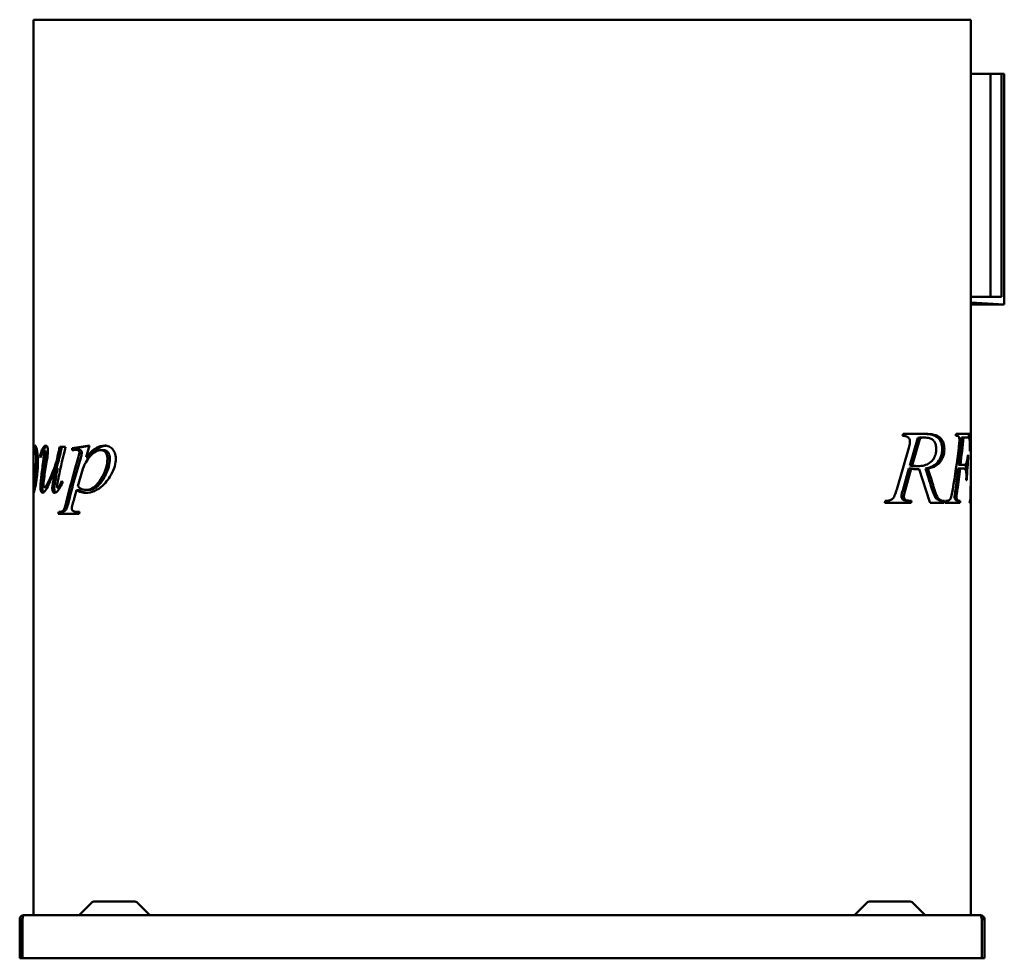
# Model space of a CAD drawing. Header units: millimetres. Extents: x 344 to 916, y 173 to 718.
import ezdxf

# ---------------------------------------------------------------- set-up
doc = ezdxf.new("R2010")
doc.units = ezdxf.units.MM
doc.header["$LTSCALE"] = 3
doc.layers.add('Widoczne (ISO)', color=7, linetype='Continuous', lineweight=50)

msp = doc.modelspace()

# ---------------------------------------------------------------- linework, layer by layer
at = {"layer": 'Widoczne (ISO)'}
for p, q in [((352.26, 718), (376.13, 718)), ((352.26, 465.5), (352.26, 718)), ((487.38, 718), (376.13, 718)), ((487.38, 718), (545.01, 718)), ((703.5, 718), (545.01, 718)), ((703.5, 718), (761.13, 718)), ((872.38, 718), (761.13, 718)), ((872.38, 718), (896.26, 718)), ((896.26, 455.79), (896.26, 718)), ((896.26, 686.5), (907.73, 686.5)), ((907.73, 686.5), (907.73, 557)), ((907.73, 686.5), (914.05, 686.5)), ((915.75, 686.5), (914.05, 686.5)), ((914.05, 686.5), (914.05, 557)), ((915.75, 686.5), (915.75, 552.6)), ((907.22, 557), (896.26, 557)), ((907.22, 557), (907.73, 557)), ((907.73, 557), (907.8, 557)), ((914.05, 557), (907.8, 557)), ((896.26, 553.73), (915.75, 552.6)), ((896.26, 552.6), (915.75, 552.6)), ((856.71, 476.4), (857.07, 477.48)), ((856.71, 476.4), (856.85, 476.4)), ((857.07, 477.48), (870.11, 477.48)), ((865.53, 475.16), (860.89, 459.05)), ((866.94, 475.16), (862.3, 459.05)), ((865.53, 475.16), (866.94, 475.16)), ((867.75, 475.39), (869.17, 475.39)), ((896.1, 477.48), (887.77, 477.48)), ((890.96, 475.39), (892.02, 475.39)), ((892.02, 475.39), (894.27, 475.39)), ((353.98, 469.16), (352.97, 469.16)), ((370.9, 470.01), (367.46, 470.01)), ((376.11, 469.19), (374.72, 469.19)), ((374.72, 468.05), (374.72, 469.19)), ((376.11, 468.2), (376.11, 469.19)), ((376.13, 469.41), (384.75, 470.7)), ((376.83, 469.3), (384.69, 470.48)), ((384.75, 470.7), (382.79, 463.9)), ((853.35, 445.25), (860.28, 469.44)), ((352.26, 456.72), (352.26, 465.5)), ((356.52, 464.39), (356.02, 464.39)), ((359.15, 467.46), (358.07, 467.46)), ((368.2, 467.56), (366.97, 467.56)), ((376.13, 456.17), (378.25, 463.54)), ((376.83, 453.72), (379.66, 463.54)), ((378.49, 468.25), (377.07, 468.25)), ((384.21, 463.9), (382.79, 463.9)), ((392.93, 468.11), (391.52, 468.11)), ((894.82, 465.22), (894.6, 465.22)), ((895.75, 467.38), (895.86, 467.38)), ((366.3, 457.62), (365.11, 457.62)), ((860.37, 457.38), (856.77, 444.67)), ((861.78, 457.38), (858.19, 444.67)), ((860.37, 457.38), (861.78, 457.38)), ((860.89, 459.05), (862.3, 459.05)), ((864.22, 458.78), (865.64, 458.78)), ((869.94, 457.38), (871.68, 452.05)), ((869.94, 457.38), (871.36, 457.38)), ((871.36, 457.38), (872.38, 454.22)), ((889, 457.38), (890.08, 457.38)), ((889.25, 459.47), (890.32, 459.47)), ((890.08, 457.38), (892.08, 457.38)), ((892.25, 459.47), (890.32, 459.47)), ((352.26, 446.98), (352.26, 456.72)), ((380.51, 455.92), (377.99, 447.1)), ((865.77, 456.92), (866.32, 456.92)), ((872.38, 438.42), (866.32, 456.92)), ((896.26, 455.79), (896.26, 444.76)), ((352.26, 443.86), (352.26, 446.98)), ((359.68, 446.61), (358.6, 446.61)), ((367.58, 446.19), (366.36, 446.19)), ((893.62, 450.68), (893.92, 450.68)), ((352.26, 198), (352.26, 443.86)), ((352.82, 444.78), (352.36, 444.78)), ((377.3, 444.75), (376.13, 440.66)), ((378.72, 444.75), (377.3, 444.75)), ((384.37, 444.94), (382.96, 444.94)), ((856.77, 444.67), (858.19, 444.67)), ((887.36, 444.73), (888.47, 444.73)), ((896.19, 444.76), (896.26, 444.76)), ((896.26, 444.76), (896.26, 440.81)), ((896.26, 440.81), (896.26, 438.56)), ((846.32, 437.48), (846.65, 438.56)), ((861.62, 437.48), (846.32, 437.48)), ((856.93, 439.24), (858.35, 439.24)), ((860.5, 438.56), (860.2, 437.48)), ((860.5, 438.56), (861.91, 438.56)), ((861.91, 438.56), (861.62, 437.48)), ((872.69, 437.48), (880.81, 437.48)), ((879.81, 438.56), (881.04, 438.56)), ((881.39, 437.48), (890.02, 437.48)), ((889.08, 438.56), (890.17, 438.56)), ((895.63, 437.48), (896.26, 437.48)), ((895.67, 438.56), (896.26, 438.56)), ((896.26, 438.56), (896.26, 437.48)), ((896.26, 198), (896.26, 437.48)), ((366.68, 431.09), (376.13, 431.09)), ((368.1, 432.17), (366.88, 432.17)), ((378.68, 431.09), (376.13, 431.09)), ((378.97, 432.17), (378.68, 431.09)), ((387.36, 206), (411.16, 206)), ((837.36, 206), (861.16, 206)), ((386.29, 205.56), (379.17, 198.44)), ((412.22, 205.56), (419.34, 198.44)), ((836.29, 205.56), (829.17, 198.44)), ((862.22, 205.56), (869.34, 198.44)), ((344.26, 195.7), (344.26, 173)), ((345.76, 195.7), (344.26, 195.7)), ((345.76, 195.7), (345.76, 173)), ((345.83, 173), (345.83, 195.7)), ((346.56, 198), (901.96, 198)), ((902.68, 195.7), (902.68, 173)), ((902.76, 195.7), (902.76, 173)), ((902.76, 195.7), (904.26, 195.7)), ((904.26, 173), (904.26, 195.7)), ((345.76, 173), (344.26, 173)), ((902.68, 173), (345.83, 173)), ((902.76, 173), (904.26, 173))]:
    msp.add_line(p, q, dxfattribs=at)
for centre, start, end in [((387.36, 204.5), 90, 135), ((411.16, 204.5), 45, 90), ((837.36, 204.5), 90, 135), ((861.16, 204.5), 45, 90), ((378.11, 199.5), 270, 315), ((420.4, 199.5), 225, 270), ((828.11, 199.5), 270, 315), ((870.4, 199.5), 225, 270)]:
    msp.add_arc(centre, 1.5, start, end, dxfattribs=at)
for centre, major_axis, ratio, start_param, end_param in [((814.76, 586.1), (0, 244.5), 0.333333, 4.247101, 4.25203), ((814.76, 565.64), (0, 280.03), 0.287474, 4.32351, 4.384213), ((814.76, 565.64), (0, 283.5), 0.287474, 4.328532, 4.388388), ((814.76, 494.75), (0, 276.38), 0.291262, 4.641857, 4.649845), ((814.76, 494.75), (0, 279.82), 0.291262, 4.614408, 4.650614), ((433.76, 298.34), (0, -269.69), 0.302198, 4.022394, 4.10543), ((433.76, 300.72), (0, -291.07), 0.28, 4.091695, 4.102009), ((433.76, 300.72), (0, -287.5), 0.28, 4.082785, 4.093293), ((433.76, 460.8), (-81.5, 0), 0.149351, 5.497787, 5.522438), ((433.76, 460.8), (-80.5, 0), 0.149351, 5.497787, 5.510546), ((814.76, 583.99), (0, 283.71), 0.287263, 4.201701, 4.296754), ((433.76, 481.88), (81.5, 0), 0.714286, 3.446824, 3.458618), ((814.76, 518.58), (0, 285.57), 0.285393, 4.472324, 4.524443), ((433.76, 373.25), (0, -241.9), 0.336918, 4.334369, 4.374614), ((433.76, 373.25), (0, -238.93), 0.336918, 4.329431, 4.370247), ((433.76, 361.19), (0, -237.09), 0.34375, 4.272743, 4.316182), ((814.76, 564.87), (0, 278.16), 0.289406, 4.265762, 4.3156), ((814.76, 564.87), (0, 281.61), 0.289406, 4.27163, 4.320736), ((814.76, 518.58), (0, 282.07), 0.285393, 4.491249, 4.50342), ((433.76, 256.24), (0, -282.75), 0.288243, 3.926991, 4.015616), ((433.76, 256.24), (0, -279.28), 0.288243, 3.926991, 4.005175), ((814.76, 277.39), (0, -247), 0.325905, 2.320177, 2.356194), ((814.76, 277.39), (0, -250.07), 0.325905, 2.30882, 2.356194), ((814.76, 455.79), (0, 283.15), 0.287838, 4.675505, 4.712389), ((433.76, 488.32), (-81.5, 0), 0.777778, 0.645061, 0.65868), ((433.76, 240.25), (0, -283.43), 0.287554, 3.926991, 3.94442), ((814.76, 262.58), (0, -248.68), 0.327731, 2.350827, 2.356194), ((814.76, 595.03), (0, 265.65), 0.30303, 4.077495, 4.082528), ((814.76, 595.03), (0, 268.95), 0.30303, 4.086504, 4.091443), ((814.76, 566.53), (0, 224.13), 0.363636, 4.098819, 4.104692), ((814.76, 531.3), (0, 241.5), 0.333333, 4.313398, 4.31824), ((814.76, 531.3), (0, 244.5), 0.333333, 4.318566, 4.323338), ((814.76, 467.77), (0, 244.5), 0.333333, 4.588182, 4.592626), ((433.76, 261.36), (0, -298.83), 0.272727, 4.103965, 4.108356), ((433.76, 261.36), (0, -295.17), 0.272727, 4.095285, 4.099758)]:
    msp.add_ellipse(centre, major_axis=major_axis, ratio=ratio, start_param=start_param, end_param=end_param, dxfattribs=at)
for points, knots in [([(861, 473.2), (861, 473.48), (860.96, 473.76), (860.8, 474.29), (860.69, 474.52), (860.31, 475.11), (860.02, 475.37), (859.5, 475.8), (859.1, 476), (858.06, 476.35), (857.37, 476.41), (856.71, 476.4)], [0, 0, 0, 0, 0.085764, 0.085764, 0.171755, 0.171755, 0.325441, 0.325441, 0.678219, 0.678219, 1.2329, 1.2329, 1.2329, 1.2329]), ([(867.75, 475.39), (867.41, 475.39), (867.06, 475.36), (866.33, 475.29), (865.92, 475.23), (865.53, 475.16)], [-0.3130431, -0.3130431, -0.3130431, -0.3130431, -0.1685156, -0.1685156, 0, 0, 0, 0]), ([(869.17, 475.39), (868.91, 475.39), (868.64, 475.37), (867.91, 475.31), (867.42, 475.24), (866.94, 475.16)], [0, 0, 0, 0, 0.1103622, 0.1103622, 0.312933, 0.312933, 0.312933, 0.312933]), ([(871.68, 477.33), (873.76, 477.11), (875.42, 476.62), (877.55, 475.1), (878.09, 474.35), (878.86, 473.06), (879.17, 472.3), (879.61, 470.5), (879.71, 469.51), (879.71, 468.49)], [-1.203653, -1.203653, -1.203653, -1.203653, -0.846457, -0.846457, -0.584251, -0.584251, -0.305062, -0.305062, 0, 0, 0, 0]), ([(872.38, 477.4), (874.21, 477.26), (875.7, 476.93), (877.81, 475.92), (878.56, 475.34), (879.71, 473.83), (880.12, 473.07), (880.59, 471.63), (880.72, 471.06), (880.91, 469.82), (880.95, 469.16), (880.95, 468.49)], [0, 0, 0, 0, 0.77437, 0.77437, 1.367128, 1.367128, 1.813439, 1.813439, 2.079222, 2.079222, 2.366623, 2.366623, 2.366623, 2.366623]), ([(876.24, 468.62), (876.24, 469.5), (876.16, 470.37), (875.76, 471.82), (875.52, 472.39), (874.96, 473.25), (874.6, 473.72), (873.51, 474.52), (872.95, 474.77), (872.38, 474.95)], [0, 0, 0, 0, 0.2635076, 0.2635076, 0.4702211, 0.4702211, 0.6212394, 0.6212394, 0.7508571, 0.7508571, 0.7508571, 0.7508571]), ([(889.69, 474.01), (889.69, 474.32), (889.67, 474.61), (889.59, 475.08), (889.54, 475.32), (889.38, 475.72), (889.29, 475.87), (889.03, 476.16), (888.86, 476.25), (888.38, 476.37), (888.02, 476.4), (887.59, 476.4)], [0, 0, 0, 0, 0.0906541, 0.0906541, 0.1530506, 0.1530506, 0.2055453, 0.2055453, 0.2917069, 0.2917069, 0.3932149, 0.3932149, 0.3932149, 0.3932149]), ([(895.28, 475.09), (895.2, 475.21), (895.07, 475.27), (894.81, 475.36), (894.58, 475.39), (894.27, 475.39)], [0, 0, 0, 0, 0.1553959, 0.1553959, 0.4451168, 0.4451168, 0.4451168, 0.4451168]), ([(895.78, 470.39), (895.78, 471.04), (895.77, 471.7), (895.72, 472.95), (895.68, 473.34), (895.61, 473.93), (895.55, 474.25), (895.43, 474.76), (895.36, 474.95), (895.28, 475.09)], [0, 0, 0, 0, 0.196967, 0.196967, 0.40325, 0.40325, 0.765821, 0.765821, 1.124215, 1.124215, 1.124215, 1.124215]), ([(352.26, 465.5), (352.26, 466.29), (352.27, 467.01), (352.33, 468.39), (352.4, 469.09), (352.62, 470.29), (352.81, 470.7), (353.07, 470.7)], [0, 0, 0, 0, 0.339726, 0.339726, 0.738474, 0.738474, 1.273225, 1.273225, 1.273225, 1.273225]), ([(352.97, 469.16), (352.86, 469.16), (352.77, 468.99), (352.59, 468.27), (352.52, 467.65), (352.38, 465.82), (352.33, 464.4), (352.27, 461.52), (352.26, 459.25), (352.26, 456.72)], [0, 0, 0, 0, 0.249339, 0.249339, 0.562911, 0.562911, 1.053183, 1.053183, 1.568303, 1.568303, 1.568303, 1.568303]), ([(353.76, 463.51), (353.76, 464.42), (353.74, 465.37), (353.63, 466.95), (353.56, 467.42), (353.43, 468.2), (353.35, 468.53), (353.22, 468.9), (353.17, 469), (353.07, 469.13), (353.02, 469.16), (352.97, 469.16)], [0, 0, 0, 0, 0.27542, 0.27542, 0.505778, 0.505778, 0.792714, 0.792714, 0.955469, 0.955469, 1.127971, 1.127971, 1.127971, 1.127971]), ([(353.07, 470.7), (353.25, 470.7), (353.46, 470.49), (353.88, 469.57), (354.07, 468.95), (354.42, 467.37), (354.57, 466.46), (354.74, 464.79), (354.79, 464.12), (354.85, 462.79), (354.86, 462.14), (354.86, 461.48)], [0, 0, 0, 0, 0.386774, 0.386774, 0.725367, 0.725367, 1.065721, 1.065721, 1.27594, 1.27594, 1.474602, 1.474602, 1.474602, 1.474602]), ([(353.43, 469.16), (353.46, 469.38), (353.49, 469.6), (353.57, 469.91), (353.59, 470.02), (353.63, 470.12)], [-0.6620884, -0.6620884, -0.6620884, -0.6620884, -0.4924879, -0.4924879, -0.3888053, -0.3888053, -0.3888053, -0.3888053]), ([(356.02, 464.39), (356.21, 465.22), (356.41, 466.02), (356.97, 467.79), (357.36, 468.72), (357.82, 469.42)], [0, 0, 0, 0, 0.3091807, 0.3091807, 0.7432866, 0.7432866, 0.7432866, 0.7432866]), ([(357.82, 469.42), (358, 469.71), (358.2, 469.98), (358.72, 470.5), (359.05, 470.7), (359.41, 470.7)], [0, 0, 0, 0, 0.1759187, 0.1759187, 0.4352684, 0.4352684, 0.4352684, 0.4352684]), ([(358.89, 469.42), (359.14, 469.81), (359.41, 470.15), (359.76, 470.42), (359.82, 470.46), (359.88, 470.5)], [-0.4355462, -0.4355462, -0.4355462, -0.4355462, -0.2020296, -0.2020296, -0.1555445, -0.1555445, -0.1555445, -0.1555445]), ([(359.41, 470.7), (359.58, 470.7), (359.75, 470.63), (360.06, 470.33), (360.19, 470.12), (360.42, 469.59), (360.51, 469.29), (360.64, 468.56), (360.67, 468.16), (360.67, 467.75)], [0, 0, 0, 0, 0.1257327, 0.1257327, 0.2383379, 0.2383379, 0.3486853, 0.3486853, 0.4700596, 0.4700596, 0.4700596, 0.4700596]), ([(382.79, 463.9), (383.77, 465.06), (384.83, 466.21), (386.78, 468), (387.78, 468.79), (390.41, 470.25), (392.01, 470.7), (393.68, 470.7)], [0, 0, 0, 0, 0.54303, 0.54303, 0.985586, 0.985586, 1.620784, 1.620784, 1.620784, 1.620784]), ([(384.21, 463.9), (385.98, 466), (387.9, 467.93), (389.86, 469.16), (389.97, 469.22), (391.44, 470.07), (392.86, 470.54), (394.32, 470.66)], [-1.591272, -1.591272, -1.591272, -1.591272, -0.784217, -0.784217, -0.736276, -0.736276, -0.110001, -0.110001, -0.110001, -0.110001]), ([(393.68, 470.7), (394.5, 470.7), (395.32, 470.54), (397.12, 469.7), (397.81, 469.01), (398.72, 467.97), (399.13, 467.31), (399.64, 466.01), (399.79, 465.46), (399.98, 464.33), (400.02, 463.77), (400.02, 463.21)], [0, 0, 0, 0, 0.351163, 0.351163, 0.804864, 0.804864, 1.335352, 1.335352, 1.688985, 1.688985, 2.022996, 2.022996, 2.022996, 2.022996]), ([(860.28, 469.44), (860.43, 469.96), (860.58, 470.51), (860.79, 471.44), (860.87, 471.86), (860.97, 472.57), (861, 472.89), (861, 473.2)], [0, 0, 0, 0, 0.1698815, 0.1698815, 0.2941402, 0.2941402, 0.3856147, 0.3856147, 0.3856147, 0.3856147]), ([(889.32, 469.44), (889.41, 470.15), (889.49, 470.9), (889.63, 472.38), (889.69, 473.24), (889.69, 474.01)], [0, 0, 0, 0, 0.2239911, 0.2239911, 0.4542332, 0.4542332, 0.4542332, 0.4542332]), ([(895.75, 467.38), (895.76, 467.92), (895.77, 468.49), (895.78, 469.48), (895.78, 469.94), (895.78, 470.39)], [0, 0, 0, 0, 0.1657133, 0.1657133, 0.2978465, 0.2978465, 0.2978465, 0.2978465]), ([(352.36, 444.78), (352.4, 444.78), (352.44, 444.92), (352.55, 445.5), (352.62, 445.98), (352.81, 447.46), (352.93, 448.67), (353.18, 451.46), (353.49, 454.67), (353.7, 459.53), (353.72, 460.38), (353.76, 461.98), (353.76, 462.74), (353.76, 463.51)], [0, 0, 0, 0, 0.218916, 0.218916, 0.478387, 0.478387, 0.915211, 0.915211, 1.484745, 1.484745, 1.602668, 1.602668, 1.707776, 1.707776, 1.707776, 1.707776]), ([(354.32, 452.92), (354.37, 453.66), (354.43, 454.4), (354.66, 457.81), (354.78, 460.61), (354.78, 463.51)], [-1.101939, -1.101939, -1.101939, -1.101939, -0.87015, -0.87015, 0, 0, 0, 0]), ([(358.07, 467.46), (357.93, 467.46), (357.79, 467.38), (357.54, 467.1), (357.46, 466.96), (357.33, 466.69), (357.17, 466.3), (356.82, 465.35), (356.55, 464.49), (356.32, 463.74)], [0, 0, 0, 0, 0.119113, 0.119113, 0.225755, 0.225755, 0.868282, 0.868282, 2.537826, 2.537826, 2.537826, 2.537826]), ([(358.01, 462.53), (358.1, 463.22), (358.21, 464.01), (358.38, 465.43), (358.46, 466.21), (358.46, 466.61)], [0, 0, 0, 0, 0.2208946, 0.2208946, 0.4446241, 0.4446241, 0.4446241, 0.4446241]), ([(358.46, 466.61), (358.46, 466.7), (358.45, 466.78), (358.43, 466.95), (358.41, 467.02), (358.35, 467.18), (358.31, 467.27), (358.23, 467.38), (358.2, 467.41), (358.14, 467.45), (358.11, 467.46), (358.07, 467.46)], [0, 0, 0, 0, 0.0260567, 0.0260567, 0.0535443, 0.0535443, 0.0925195, 0.0925195, 0.1178799, 0.1178799, 0.1431513, 0.1431513, 0.1431513, 0.1431513]), ([(358.6, 446.61), (358.74, 446.61), (358.89, 446.69), (359.16, 446.9), (359.62, 447.29), (360.56, 448.82), (361.14, 450.1), (362.3, 452.74), (363.37, 455.22), (364.81, 458.95), (365.1, 459.88), (366.06, 463.43), (366.55, 465.58), (366.97, 467.56)], [0, 0, 0, 0, 0.1087575, 0.1087575, 0.2148176, 0.2148176, 0.3328584, 0.3328584, 0.5231623, 0.5231623, 0.6603387, 0.6603387, 0.8189725, 0.8189725, 0.8189725, 0.8189725]), ([(359.09, 462.53), (359.26, 463.81), (359.44, 465.16), (359.53, 466.21), (359.54, 466.44), (359.54, 466.61)], [-0.2671982, -0.2671982, -0.2671982, -0.2671982, -0.0515457, -0.0515457, 0, 0, 0, 0]), ([(359.54, 466.61), (359.54, 466.66), (359.54, 466.71), (359.53, 466.8), (359.53, 466.85), (359.5, 466.99), (359.48, 467.07), (359.42, 467.21), (359.37, 467.31), (359.26, 467.43), (359.21, 467.46), (359.15, 467.46)], [-0.2159723, -0.2159723, -0.2159723, -0.2159723, -0.1878615, -0.1878615, -0.1596215, -0.1596215, -0.0975393, -0.0975393, -0.0427972, -0.0427972, 0, 0, 0, 0]), ([(360.67, 467.75), (360.67, 467.23), (360.61, 466.58), (360.43, 464.81), (360.2, 463.3), (360.01, 462.1)], [0, 0, 0, 0, 0.1589692, 0.1589692, 0.5525868, 0.5525868, 0.5525868, 0.5525868]), ([(365.47, 457.62), (365.51, 457.72), (365.55, 457.82), (365.63, 458.04), (365.67, 458.14), (366.48, 460.28), (367.32, 463.53), (368.2, 467.56)], [-1.37126, -1.37126, -1.37126, -1.37126, -1.33644, -1.33644, -1.292804, -1.292804, 0, 0, 0, 0]), ([(378.94, 466.58), (378.94, 466.78), (378.91, 466.98), (378.81, 467.32), (378.75, 467.46), (378.59, 467.7), (378.48, 467.82), (378.15, 468.05), (377.95, 468.13), (377.54, 468.23), (377.3, 468.25), (377.07, 468.25)], [0, 0, 0, 0, 0.0606376, 0.0606376, 0.1119478, 0.1119478, 0.1579013, 0.1579013, 0.208974, 0.208974, 0.268504, 0.268504, 0.268504, 0.268504]), ([(378.25, 463.54), (378.39, 464.03), (378.54, 464.59), (378.79, 465.63), (378.94, 466.27), (378.94, 466.58)], [0, 0, 0, 0, 0.1596872, 0.1596872, 0.3276926, 0.3276926, 0.3276926, 0.3276926]), ([(380.35, 466.58), (380.35, 466.7), (380.34, 466.82), (380.31, 467.05), (380.28, 467.16), (380.18, 467.43), (380.1, 467.57), (379.84, 467.88), (379.67, 467.99), (379.22, 468.2), (378.85, 468.25), (378.49, 468.25)], [-0.3299742, -0.3299742, -0.3299742, -0.3299742, -0.3002359, -0.3002359, -0.2722492, -0.2722492, -0.2263188, -0.2263188, -0.1549771, -0.1549771, 0, 0, 0, 0]), ([(379.66, 463.54), (379.96, 464.6), (380.22, 465.6), (380.33, 466.33), (380.35, 466.47), (380.35, 466.58)], [-0.1859993, -0.1859993, -0.1859993, -0.1859993, -0.0329948, -0.0329948, 0, 0, 0, 0]), ([(391.52, 468.11), (390.43, 468.11), (389.38, 467.8), (387.2, 466.59), (386.14, 465.64), (384.29, 463.53), (383.35, 462.25), (381.72, 459.36), (381.03, 457.72), (380.51, 455.92)], [0, 0, 0, 0, 0.462474, 0.462474, 0.990421, 0.990421, 1.468692, 1.468692, 1.997304, 1.997304, 1.997304, 1.997304]), ([(400.02, 463.21), (400.02, 461.71), (399.8, 460.25), (398.96, 457.1), (398.24, 455.47), (396.39, 452.15), (394.59, 449.54), (391.03, 446.14), (389.39, 445.03), (385.94, 443.62), (384.21, 443.31), (382.47, 443.31)], [0, 0, 0, 0, 0.450694, 0.450694, 1.01307, 1.01307, 1.721423, 1.721423, 2.255452, 2.255452, 2.761459, 2.761459, 2.761459, 2.761459]), ([(382.96, 444.94), (384.06, 444.94), (385.15, 445.27), (387.52, 446.54), (388.76, 447.69), (391.89, 451.46), (393.02, 454.1), (394.55, 458.13), (394.81, 459.54), (395.09, 461.27), (395.18, 462.25), (395.18, 463.25)], [0, 0, 0, 0, 0.469454, 0.469454, 1.102003, 1.102003, 2.31211, 2.31211, 4.194846, 4.194846, 6.592342, 6.592342, 6.592342, 6.592342]), ([(384.37, 444.94), (385.05, 444.94), (385.73, 445.07), (387.09, 445.53), (387.77, 445.89), (388.89, 446.65), (389.34, 447.01), (391.06, 448.6), (392.59, 450.48), (394.79, 454.83), (395.52, 456.87), (396.35, 459.94), (396.59, 461.57), (396.59, 463.25)], [-2.495691, -2.495691, -2.495691, -2.495691, -2.194674, -2.194674, -1.877169, -1.877169, -1.653691, -1.653691, -0.983586, -0.983586, -0.503952, -0.503952, 0, 0, 0, 0]), ([(395.18, 463.25), (395.18, 463.94), (395.11, 464.64), (394.78, 465.75), (394.58, 466.17), (394.09, 466.89), (393.78, 467.2), (393.18, 467.66), (392.86, 467.84), (392.2, 468.06), (391.86, 468.11), (391.52, 468.11)], [0, 0, 0, 0, 0.2095526, 0.2095526, 0.3613467, 0.3613467, 0.5099476, 0.5099476, 0.6644346, 0.6644346, 0.8163768, 0.8163768, 0.8163768, 0.8163768]), ([(396.59, 463.25), (396.59, 463.94), (396.52, 464.63), (396.19, 465.76), (395.99, 466.19), (395.44, 466.98), (395.02, 467.4), (394.02, 467.98), (393.48, 468.11), (392.93, 468.11)], [-0.9361399, -0.9361399, -0.9361399, -0.9361399, -0.6664787, -0.6664787, -0.459309, -0.459309, -0.2330168, -0.2330168, 0, 0, 0, 0]), ([(879.71, 468.49), (879.71, 467.65), (879.64, 466.83), (879.31, 465.2), (879.07, 464.43), (878.29, 462.64), (877.53, 461.35), (875.03, 458.96), (873.4, 458.2), (871.68, 457.75)], [-2.184153, -2.184153, -2.184153, -2.184153, -1.786659, -1.786659, -1.371683, -1.371683, -0.74464, -0.74464, 0, 0, 0, 0]), ([(872.38, 460.62), (873.48, 461.38), (874.24, 462.27), (875.28, 463.9), (875.67, 464.8), (876.14, 466.72), (876.24, 467.66), (876.24, 468.62)], [0, 0, 0, 0, 0.518286, 0.518286, 1.006805, 1.006805, 1.439002, 1.439002, 1.439002, 1.439002]), ([(880.95, 468.49), (880.95, 467.45), (880.83, 466.44), (880.35, 464.48), (880, 463.58), (879.13, 461.98), (878.46, 460.91), (875.89, 458.66), (874.18, 457.97), (872.38, 457.58)], [0, 0, 0, 0, 0.313535, 0.313535, 0.636279, 0.636279, 0.955715, 0.955715, 1.359304, 1.359304, 1.359304, 1.359304]), ([(892.25, 459.47), (892.6, 459.47), (892.96, 459.55), (893.58, 460.07), (893.74, 460.45), (893.97, 461.12), (894.1, 461.69), (894.36, 463.15), (894.49, 464.22), (894.6, 465.22)], [0, 0, 0, 0, 0.340923, 0.340923, 0.713643, 0.713643, 1.321349, 1.321349, 2.27948, 2.27948, 2.27948, 2.27948]), ([(354.86, 461.48), (354.86, 460.22), (354.82, 458.98), (354.61, 455.3), (354.33, 452.84), (353.74, 448.91), (353.42, 447.32), (352.97, 445.36), (352.74, 444.44), (352.47, 443.52), (352.38, 443.31), (352.33, 443.31)], [0, 0, 0, 0, 0.377591, 0.377591, 1.135129, 1.135129, 1.86562, 1.86562, 2.269989, 2.269989, 2.538016, 2.538016, 2.538016, 2.538016]), ([(365.11, 457.62), (364.16, 455.26), (363.15, 452.76), (361.3, 448.41), (360.65, 447.04), (359.63, 445.25), (359.16, 444.53), (358.49, 443.8), (358.28, 443.62), (357.88, 443.38), (357.69, 443.31), (357.5, 443.31)], [0, 0, 0, 0, 0.886424, 0.886424, 1.759602, 1.759602, 2.423016, 2.423016, 2.716833, 2.716833, 2.991243, 2.991243, 2.991243, 2.991243]), ([(363.41, 448.28), (363.53, 449.12), (363.76, 450.44), (364.26, 453.27), (364.69, 455.52), (365.11, 457.62)], [0, 0, 0, 0, 0.2612173, 0.2612173, 0.8937375, 0.8937375, 0.8937375, 0.8937375]), ([(364.57, 448.28), (364.71, 449.2), (364.97, 450.71), (365.49, 453.54), (365.9, 455.64), (366.3, 457.62)], [-0.9400046, -0.9400046, -0.9400046, -0.9400046, -0.6344073, -0.6344073, 0, 0, 0, 0]), ([(860.89, 459.05), (861.48, 458.96), (862.08, 458.9), (863.18, 458.81), (863.71, 458.78), (864.22, 458.78)], [-0.4696215, -0.4696215, -0.4696215, -0.4696215, -0.2182044, -0.2182044, 0, 0, 0, 0]), ([(866.32, 456.92), (865.84, 456.91), (865.37, 456.93), (863.85, 457.02), (862.81, 457.16), (861.78, 457.38)], [0, 0, 0, 0, 0.2026369, 0.2026369, 0.6446336, 0.6446336, 0.6446336, 0.6446336]), ([(862.3, 459.05), (862.68, 458.99), (863.06, 458.95), (864.16, 458.83), (864.91, 458.78), (865.64, 458.78)], [0, 0, 0, 0, 0.1601404, 0.1601404, 0.4680395, 0.4680395, 0.4680395, 0.4680395]), ([(865.64, 458.78), (866.86, 458.78), (868.11, 458.91), (870.37, 459.52), (871.42, 459.96), (872.38, 460.62)], [0, 0, 0, 0, 0.5201018, 0.5201018, 0.9767692, 0.9767692, 0.9767692, 0.9767692]), ([(893.74, 453.59), (893.74, 454.11), (893.72, 454.64), (893.63, 455.5), (893.58, 455.84), (893.41, 456.49), (893.31, 456.69), (892.93, 457.28), (892.48, 457.38), (892.08, 457.38)], [0, 0, 0, 0, 0.157351, 0.157351, 0.2806512, 0.2806512, 0.4317991, 0.4317991, 0.9493072, 0.9493072, 0.9493072, 0.9493072]), ([(356.33, 446.61), (356.33, 447.49), (356.39, 448.53), (356.56, 450.7), (356.71, 452.13), (356.86, 453.41)], [0, 0, 0, 0, 0.2650002, 0.2650002, 0.6768216, 0.6768216, 0.6768216, 0.6768216]), ([(357.38, 446.61), (357.38, 447.46), (357.44, 448.47), (357.62, 450.73), (357.77, 452.14), (357.92, 453.41)], [-0.6979115, -0.6979115, -0.6979115, -0.6979115, -0.4044857, -0.4044857, 0, 0, 0, 0]), ([(358.57, 452.69), (358.46, 451.92), (358.34, 451.08), (358.18, 449.82), (358.12, 449.25), (358.05, 448.5), (358.02, 448.12), (358.02, 447.85)], [0, 0, 0, 0, 0.246181, 0.246181, 0.3979967, 0.3979967, 0.4766411, 0.4766411, 0.4766411, 0.4766411]), ([(366.81, 452.17), (366.66, 451.44), (366.5, 450.66), (366.26, 449.37), (366.15, 448.7), (366.04, 447.85), (365.99, 447.43), (365.99, 447.13)], [0, 0, 0, 0, 0.2326038, 0.2326038, 0.4089844, 0.4089844, 0.4939526, 0.4939526, 0.4939526, 0.4939526]), ([(893.62, 450.68), (893.66, 451.19), (893.69, 451.72), (893.73, 452.68), (893.74, 453.15), (893.74, 453.59)], [0, 0, 0, 0, 0.1579967, 0.1579967, 0.2905875, 0.2905875, 0.2905875, 0.2905875]), ([(352.26, 446.98), (352.26, 446.34), (352.26, 445.94), (352.27, 445.38), (352.28, 445.15), (352.31, 444.85), (352.33, 444.78), (352.36, 444.78)], [0, 0, 0, 0, 0.2239416, 0.2239416, 0.4886545, 0.4886545, 0.7579421, 0.7579421, 0.7579421, 0.7579421]), ([(357.5, 443.31), (357.32, 443.31), (357.14, 443.4), (356.8, 443.82), (356.68, 444.14), (356.52, 444.66), (356.45, 444.99), (356.35, 445.76), (356.33, 446.18), (356.33, 446.61)], [0, 0, 0, 0, 0.1574138, 0.1574138, 0.3313104, 0.3313104, 0.5458635, 0.5458635, 0.7736709, 0.7736709, 0.7736709, 0.7736709]), ([(358.12, 443.52), (358.08, 443.55), (358.05, 443.59), (357.85, 443.86), (357.73, 444.16), (357.57, 444.66), (357.5, 444.98), (357.4, 445.74), (357.38, 446.17), (357.38, 446.61)], [-0.3590533, -0.3590533, -0.3590533, -0.3590533, -0.3412181, -0.3412181, -0.2484913, -0.2484913, -0.1315981, -0.1315981, 0, 0, 0, 0]), ([(358.02, 447.85), (358.02, 447.68), (358.03, 447.52), (358.07, 447.23), (358.1, 447.12), (358.18, 446.92), (358.22, 446.84), (358.32, 446.72), (358.37, 446.68), (358.48, 446.62), (358.54, 446.61), (358.6, 446.61)], [0, 0, 0, 0, 0.0507444, 0.0507444, 0.0917805, 0.0917805, 0.1342781, 0.1342781, 0.1758606, 0.1758606, 0.2212483, 0.2212483, 0.2212483, 0.2212483]), ([(359.68, 446.61), (359.83, 446.61), (360, 446.7), (360.35, 446.97), (360.56, 447.2), (360.8, 447.49), (360.85, 447.55), (360.91, 447.63)], [-4.128655, -4.128655, -4.128655, -4.128655, -3.671524, -3.671524, -3.057422, -3.057422, -2.915765, -2.915765, -2.915765, -2.915765]), ([(363.18, 445.63), (363.18, 446.01), (363.21, 446.42), (363.28, 447.29), (363.34, 447.8), (363.41, 448.28)], [0, 0, 0, 0, 0.114551, 0.114551, 0.264676, 0.264676, 0.264676, 0.264676]), ([(364.34, 445.63), (364.34, 446.01), (364.37, 446.42), (364.44, 447.29), (364.5, 447.8), (364.57, 448.28)], [-0.2640153, -0.2640153, -0.2640153, -0.2640153, -0.1493452, -0.1493452, 0, 0, 0, 0]), ([(365.99, 447.13), (365.99, 446.97), (366, 446.79), (366.04, 446.53), (366.07, 446.46), (366.13, 446.33), (366.16, 446.29), (366.22, 446.23), (366.25, 446.21), (366.3, 446.19), (366.33, 446.19), (366.36, 446.19)], [0, 0, 0, 0, 0.0490121, 0.0490121, 0.0806962, 0.0806962, 0.1086993, 0.1086993, 0.1270536, 0.1270536, 0.1465092, 0.1465092, 0.1465092, 0.1465092]), ([(369.31, 449.52), (368.98, 448.78), (368.64, 448.06), (367.69, 446.23), (367.01, 445.13), (366.27, 444.32)], [0, 0, 0, 0, 0.2714188, 0.2714188, 0.7307302, 0.7307302, 0.7307302, 0.7307302]), ([(366.36, 446.19), (366.45, 446.19), (366.53, 446.22), (366.73, 446.34), (366.84, 446.47), (367.01, 446.69), (367.12, 446.85), (367.83, 448.39), (368.27, 449.38), (368.63, 450.21)], [0, 0, 0, 0, 0.0437917, 0.0437917, 0.1127907, 0.1127907, 0.1518933, 0.1518933, 0.1892031, 0.1892031, 0.1892031, 0.1892031]), ([(377.99, 447.1), (378.44, 446.57), (378.95, 446.14), (380.58, 445.17), (381.78, 444.94), (382.96, 444.94)], [0, 0, 0, 0, 0.2512431, 0.2512431, 0.7504975, 0.7504975, 0.7504975, 0.7504975]), ([(352.33, 443.31), (352.3, 443.31), (352.28, 443.35), (352.26, 443.53), (352.26, 443.67), (352.26, 443.86)], [0, 0, 0, 0, 0.1769112, 0.1769112, 0.3478815, 0.3478815, 0.3478815, 0.3478815]), ([(364.49, 443.31), (364.29, 443.31), (364.1, 443.36), (363.76, 443.61), (363.63, 443.78), (363.42, 444.19), (363.33, 444.42), (363.25, 444.83), (363.22, 444.98), (363.19, 445.29), (363.18, 445.46), (363.18, 445.63)], [0, 0, 0, 0, 0.1141351, 0.1141351, 0.2069692, 0.2069692, 0.2922581, 0.2922581, 0.3385581, 0.3385581, 0.3888399, 0.3888399, 0.3888399, 0.3888399]), ([(365.15, 443.46), (365.11, 443.48), (365.08, 443.5), (364.86, 443.68), (364.74, 443.89), (364.56, 444.24), (364.48, 444.47), (364.37, 445.01), (364.34, 445.32), (364.34, 445.63)], [-0.253049, -0.253049, -0.253049, -0.253049, -0.2421643, -0.2421643, -0.1765194, -0.1765194, -0.0938299, -0.0938299, 0, 0, 0, 0]), ([(366.27, 444.32), (366.06, 444.09), (365.84, 443.89), (365.24, 443.47), (364.87, 443.31), (364.49, 443.31)], [0, 0, 0, 0, 0.1339657, 0.1339657, 0.3480663, 0.3480663, 0.3480663, 0.3480663]), ([(382.47, 443.31), (381.94, 443.31), (381.41, 443.34), (379.8, 443.56), (378.73, 443.92), (377.3, 444.75)], [0, 0, 0, 0, 0.2218584, 0.2218584, 0.6861234, 0.6861234, 0.6861234, 0.6861234]), ([(383.19, 443.33), (382.59, 443.36), (381.99, 443.44), (381.36, 443.6), (381.31, 443.61), (380.41, 443.85), (379.53, 444.28), (378.72, 444.75)], [-0.6248867, -0.6248867, -0.6248867, -0.6248867, -0.3909048, -0.3909048, -0.3708463, -0.3708463, 0, 0, 0, 0]), ([(849.59, 439.01), (849.83, 439.11), (850.08, 439.23), (850.51, 439.49), (850.71, 439.64), (851.06, 439.96), (851.22, 440.14), (851.36, 440.35)], [0, 0, 0, 0, 0.10753, 0.10753, 0.2001644, 0.2001644, 0.2854865, 0.2854865, 0.2854865, 0.2854865]), ([(851.36, 440.35), (851.63, 440.76), (851.88, 441.25), (852.57, 442.79), (853, 444.09), (853.35, 445.25)], [0, 0, 0, 0, 0.1683059, 0.1683059, 0.5492288, 0.5492288, 0.5492288, 0.5492288]), ([(856.77, 444.67), (856.57, 444.03), (856.38, 443.35), (856.16, 442.15), (856.08, 441.59), (856.08, 441.04)], [-0.3733396, -0.3733396, -0.3733396, -0.3733396, -0.1643745, -0.1643745, 0, 0, 0, 0]), ([(856.08, 441.04), (856.08, 440.82), (856.11, 440.61), (856.21, 440.21), (856.28, 440.02), (856.53, 439.6), (856.73, 439.4), (856.93, 439.24)], [-0.2289673, -0.2289673, -0.2289673, -0.2289673, -0.1640809, -0.1640809, -0.1001031, -0.1001031, 0, 0, 0, 0]), ([(858.19, 444.67), (858.03, 444.18), (857.89, 443.67), (857.62, 442.49), (857.5, 441.75), (857.5, 441.04)], [0, 0, 0, 0, 0.1596228, 0.1596228, 0.3717327, 0.3717327, 0.3717327, 0.3717327]), ([(857.5, 441.04), (857.5, 440.79), (857.53, 440.55), (857.66, 440.11), (857.75, 439.93), (858, 439.55), (858.17, 439.38), (858.35, 439.24)], [0, 0, 0, 0, 0.0746601, 0.0746601, 0.1420758, 0.1420758, 0.2294083, 0.2294083, 0.2294083, 0.2294083]), ([(873.69, 445.65), (874.43, 443.26), (875.16, 441.49), (876.12, 440.1), (876.48, 439.68), (877.85, 438.87), (878.78, 438.63), (879.81, 438.56)], [-2.18029, -2.18029, -2.18029, -2.18029, -0.958932, -0.958932, -0.524751, -0.524751, 0, 0, 0, 0]), ([(875.05, 445.65), (875.54, 444.02), (876.12, 442.39), (877.19, 440.36), (877.55, 439.96), (878.31, 439.31), (878.8, 439.07), (879.85, 438.7), (880.47, 438.6), (881.04, 438.56)], [0, 0, 0, 0, 0.534354, 0.534354, 0.915566, 0.915566, 1.422781, 1.422781, 2.063279, 2.063279, 2.063279, 2.063279]), ([(883.7, 438.98), (883.86, 439.09), (884.03, 439.22), (884.29, 439.5), (884.4, 439.64), (884.6, 439.96), (884.69, 440.13), (884.76, 440.32)], [0, 0, 0, 0, 0.098326, 0.098326, 0.17421, 0.17421, 0.2465953, 0.2465953, 0.2465953, 0.2465953]), ([(884.76, 440.32), (884.92, 440.71), (885.07, 441.26), (885.44, 442.86), (885.68, 444.2), (885.86, 445.32)], [0, 0, 0, 0, 0.1497485, 0.1497485, 0.4556209, 0.4556209, 0.4556209, 0.4556209]), ([(887.36, 444.73), (887.2, 443.72), (887.04, 442.62), (886.93, 441.45), (886.9, 441.09), (886.9, 440.81)], [-0.3017118, -0.3017118, -0.3017118, -0.3017118, -0.0837264, -0.0837264, 0, 0, 0, 0]), ([(886.9, 440.81), (886.9, 440.68), (886.9, 440.55), (886.93, 440.3), (886.94, 440.18), (887.01, 439.87), (887.07, 439.7), (887.27, 439.28), (887.41, 439.16), (887.81, 438.83), (888.4, 438.66), (889.08, 438.56)], [-0.7317095, -0.7317095, -0.7317095, -0.7317095, -0.7018852, -0.7018852, -0.6735656, -0.6735656, -0.6232451, -0.6232451, -0.5316808, -0.5316808, 0, 0, 0, 0]), ([(888.47, 444.73), (888.37, 444.09), (888.26, 443.38), (888.08, 441.91), (888.01, 441.24), (888.01, 440.81)], [0, 0, 0, 0, 0.2044731, 0.2044731, 0.4557927, 0.4557927, 0.4557927, 0.4557927]), ([(888.01, 440.81), (888.01, 440.58), (888.03, 440.35), (888.1, 439.95), (888.15, 439.79), (888.26, 439.52), (888.34, 439.35), (888.58, 439.09), (888.72, 439), (889.19, 438.75), (889.65, 438.63), (890.17, 438.56)], [0, 0, 0, 0, 0.0692378, 0.0692378, 0.1300195, 0.1300195, 0.1788881, 0.1788881, 0.2213788, 0.2213788, 0.3287847, 0.3287847, 0.3287847, 0.3287847]), ([(895.99, 438.98), (896.01, 439.14), (896.04, 439.33), (896.08, 439.78), (896.1, 440.03), (896.11, 440.32)], [0, 0, 0, 0, 0.1158268, 0.1158268, 0.2222832, 0.2222832, 0.2222832, 0.2222832]), ([(896.11, 440.32), (896.13, 440.79), (896.14, 441.49), (896.17, 443.13), (896.19, 444.32), (896.2, 445.35)], [0, 0, 0, 0, 0.1685414, 0.1685414, 0.4362698, 0.4362698, 0.4362698, 0.4362698]), ([(366.88, 432.17), (367.43, 432.2), (368.05, 432.29), (368.91, 432.6), (369.27, 432.77), (369.67, 433.15), (369.85, 433.35), (370.53, 434.81), (370.93, 436.32), (371.25, 437.69)], [0, 0, 0, 0, 0.2866423, 0.2866423, 0.4444627, 0.4444627, 0.5139889, 0.5139889, 0.6446701, 0.6446701, 0.6446701, 0.6446701]), ([(368.1, 432.17), (368.62, 432.2), (369.19, 432.28), (370.04, 432.54), (370.4, 432.69), (370.8, 433.01), (370.87, 433.08), (371.11, 433.34), (371.31, 433.69), (371.9, 435.09), (372.26, 436.42), (372.56, 437.69)], [-0.8964031, -0.8964031, -0.8964031, -0.8964031, -0.7333219, -0.7333219, -0.6351281, -0.6351281, -0.6007881, -0.6007881, -0.4050689, -0.4050689, 0, 0, 0, 0]), ([(375.13, 437.13), (375, 436.67), (374.86, 436.15), (374.64, 435.24), (374.51, 434.6), (374.51, 434.23)], [0, 0, 0, 0, 0.1517582, 0.1517582, 0.2879976, 0.2879976, 0.2879976, 0.2879976]), ([(846.65, 438.56), (846.99, 438.57), (847.35, 438.59), (848.01, 438.66), (848.36, 438.7), (848.99, 438.81), (849.33, 438.89), (849.59, 439.01)], [0, 0, 0, 0, 0.1456509, 0.1456509, 0.282585, 0.282585, 0.4184093, 0.4184093, 0.4184093, 0.4184093]), ([(856.93, 439.24), (857.16, 439.08), (857.59, 438.95), (858.88, 438.7), (859.77, 438.61), (860.5, 438.56)], [-0.5448095, -0.5448095, -0.5448095, -0.5448095, -0.3072725, -0.3072725, 0, 0, 0, 0]), ([(858.35, 439.24), (858.47, 439.16), (858.64, 439.09), (859.14, 438.92), (859.58, 438.83), (860.56, 438.68), (861.28, 438.61), (861.91, 438.56)], [0, 0, 0, 0, 0.0580047, 0.0580047, 0.1862985, 0.1862985, 0.4177982, 0.4177982, 0.4177982, 0.4177982]), ([(881.66, 438.56), (881.92, 438.57), (882.18, 438.58), (882.67, 438.64), (882.92, 438.68), (883.34, 438.79), (883.55, 438.86), (883.7, 438.98)], [0, 0, 0, 0, 0.134986, 0.134986, 0.2617282, 0.2617282, 0.3710079, 0.3710079, 0.3710079, 0.3710079]), ([(895.67, 438.56), (895.74, 438.57), (895.81, 438.6), (895.92, 438.73), (895.96, 438.83), (895.99, 438.98)], [0, 0, 0, 0, 0.1712208, 0.1712208, 0.3339672, 0.3339672, 0.3339672, 0.3339672]), ([(374.51, 434.23), (374.51, 434.02), (374.53, 433.82), (374.63, 433.46), (374.71, 433.3), (374.9, 433), (375.04, 432.87), (375.38, 432.63), (375.66, 432.46), (376.13, 432.36)], [0, 0, 0, 0, 0.0615984, 0.0615984, 0.1180484, 0.1180484, 0.1860387, 0.1860387, 0.2528415, 0.2528415, 0.2528415, 0.2528415]), ([(376.13, 432.36), (376.31, 432.31), (376.51, 432.28), (377.45, 432.18), (378.3, 432.17), (378.97, 432.17)], [0.0482785, 0.0482785, 0.0482785, 0.0482785, 0.1159372, 0.1159372, 0.2935505, 0.2935505, 0.2935505, 0.2935505]), ([(346.56, 198), (345.87, 198), (344.68, 197.42), (344.26, 196.22), (344.26, 195.7)], [0, 0, 0, 0, 0.897598, 1.570796, 1.570796, 1.570796, 1.570796]), ([(345.93, 196.19), (345.88, 196.14), (345.84, 196.07), (345.78, 195.91), (345.76, 195.81), (345.76, 195.7)], [0.08373896, 0.08373896, 0.08373896, 0.08373896, 0.1091455, 0.1091455, 0.14562526, 0.14562526, 0.14562526, 0.14562526]), ([(345.83, 195.7), (345.97, 196.39), (346.21, 197.58), (346.45, 198), (346.56, 198)], [0, 0, 0, 0, 0.897598, 1.570796, 1.570796, 1.570796, 1.570796]), ([(904.26, 195.7), (904.26, 196.39), (903.68, 197.58), (902.47, 198), (901.96, 198)], [0, 0, 0, 0, 0.897598, 1.570796, 1.570796, 1.570796, 1.570796]), ([(901.96, 198), (902.09, 198), (902.34, 197.42), (902.58, 196.22), (902.68, 195.7)], [0, 0, 0, 0, 0.897598, 1.570796, 1.570796, 1.570796, 1.570796]), ([(902.58, 196.19), (902.6, 196.18), (902.61, 196.16), (902.66, 196.08), (902.7, 196.01), (902.74, 195.86), (902.76, 195.78), (902.76, 195.7)], [-0.06174745, -0.06174745, -0.06174745, -0.06174745, -0.05459363, -0.05459363, -0.02727249, -0.02727249, 0, 0, 0, 0])]:
    msp.add_open_spline(points, degree=3, knots=knots, dxfattribs=at)
for points in [[(868.7, 477.48), (869.68, 477.48), (870.69, 477.44), (871.68, 477.33)], [(872.38, 474.95), (871.34, 475.28), (870.22, 475.39), (869.17, 475.39)], [(870.11, 477.48), (870.87, 477.48), (871.63, 477.45), (872.38, 477.4)], [(353.99, 469.16), (353.98, 469.16), (353.98, 469.16), (353.98, 469.16)], [(357.94, 467.44), (358.22, 468.2), (358.53, 468.88), (358.89, 469.42)], [(354.78, 463.51), (354.78, 463.74), (354.78, 463.97), (354.78, 464.21)], [(376.13, 468.2), (375.66, 468.17), (375.18, 468.11), (374.72, 468.05)], [(377.07, 468.25), (376.78, 468.25), (376.44, 468.23), (376.13, 468.2)], [(871.68, 457.75), (871.1, 457.6), (870.52, 457.47), (869.94, 457.38)], [(872.38, 457.58), (872.04, 457.5), (871.7, 457.44), (871.36, 457.38)], [(367.58, 446.19), (367.59, 446.19), (367.61, 446.19), (367.62, 446.19)], [(345.93, 196.19), (345.89, 196.03), (345.86, 195.87), (345.83, 195.7)]]:
    msp.add_open_spline(points, degree=3, dxfattribs=at)

doc.saveas('drawing.dxf')
